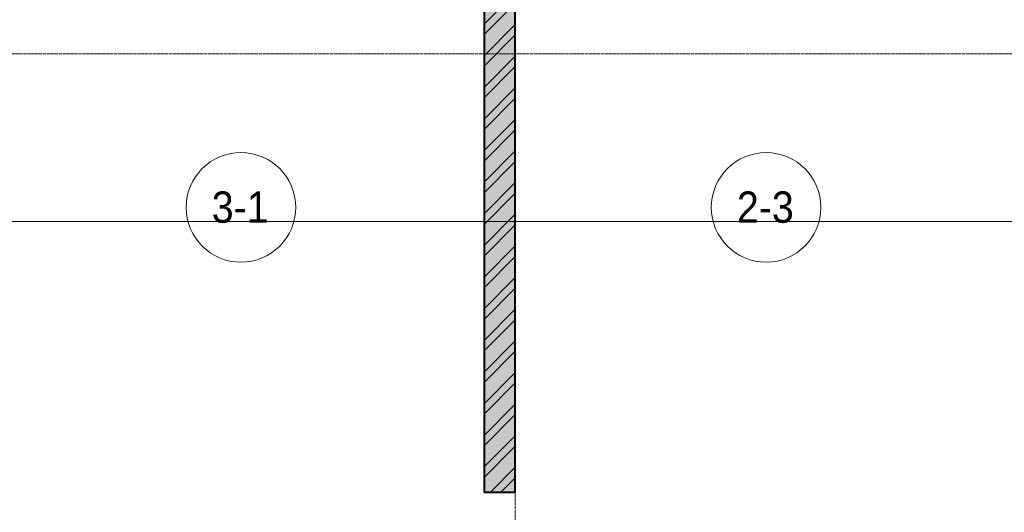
# Model space of a CAD drawing. Header units: millimetres. Extents: x 5617 to 107604, y 7718 to 206326.
# Tile 11 of 65: x 35824 to 42116, y 15872 to 19018. Entities that reach past the tile are written whole.
import ezdxf

# ---------------------------------------------------------------- set-up
doc = ezdxf.new("R2010")
doc.units = ezdxf.units.MM
doc.linetypes.add('ADSK_Линия сетки', pattern=[25, 20, -2.5, 0, -2.5])
doc.linetypes.add('Линия сетки', pattern=[25, 20, -2.5, 0, -2.5])
for name, color, linetype, lineweight in [('Марки помещений', 7, 'Continuous', 20), ('Оси', 7, 'Continuous', 9), ('Стены разрез', 7, 'Continuous', 40), ('Форма', 7, 'Continuous', 18)]:
    doc.layers.add(name, color=color, linetype=linetype, lineweight=lineweight)
doc.styles.add('Arial_3', font='arial.ttf', dxfattribs={"width": 0.9, "height": 200})

# ---------------------------------------------------------------- blocks, each defined once
blk = doc.blocks.new('135_SLK_K4_AR_rvt-1-МКСС_К4_L17_58_200_')
at = {"layer": 'Стены разрез', "lineweight": 9, "true_color": 0xaaaaaa}
h = blk.add_hatch(dxfattribs=at)
h.set_pattern_fill('FP_1', color=253, style=0, pattern_type=2)
h.set_pattern_definition([(50, (0, 0), (218.62117, -19.1268), [22.86, -251.46]), (355, (0, 0), (-42.29187, 229.2684), [18.288, -201.168]), (100.451, (18.22, -1.6), (176.33107, 210.13963), [19.428, -213.708]), (46.184, (0, 60.96), (325.29495, -50.45164), [34.29, -377.19]), (96.636, (27.1, 56.76), (284.883, 296.9127), [29.142, -320.562]), (351.184, (0, 60.96), (284.8858, 296.9107), [27.432, -301.752]), (21, (30.48, 45.72), (181.93753, -122.71832), [22.86, -251.46]), (326, (30.48, 45.72), (74.16223, 221.0262), [18.288, -201.168]), (71.451, (45.64, 35.5), (256.10035, 98.30526), [19.428, -213.708]), (37.5, (0, 0), (3.70639, 101.465895), [3.353, -195.377, 3.353, -200.863, -201.93]), (37.5, (0, 0), (3.70639, 101.465895), [-402.946, 3.353, -198.577]), (7.5, (0, 0), (80.18358, 120.21653), [3.353, -113.081, 3.353, -190.805, -76.962]), (7.5, (0, 0), (80.18358, 120.21653), [-310.591, 3.353, -73.609]), (327.5, (-67.97, 0), (162.708646, -6.87497), [3.353, -72.847, 3.353, -234.391, -315.468]), (327.5, (-67.97, 0), (162.708646, -6.87497), [-313.944, 3.353, -312.115]), (317.5, (-98.45, 0), (177.75468, 30.51183), [3.353, -95.707, 3.353, -154.534, -224.028]), (317.5, (-98.45, 0), (177.75468, 30.51183), [-256.946, 3.353, -220.675])])
h.paths.add_polyline_path([(111550, 16000), (111550, 22400), (111350, 22400), (111350, 16000)])
h = blk.add_hatch(dxfattribs=at)
h.set_pattern_fill('FP_2', color=253, style=0, pattern_type=2)
h.set_pattern_definition([(45, (0, 0), (-101.02788, 101.02788), []), (45, (67.35, 0), (-101.02788, 101.02788), [])])
h.paths.add_polyline_path([(111550, 16000), (111550, 22400), (111350, 22400), (111350, 16000)])
at = {"layer": 'Стены разрез', "color": 253, "true_color": 0xaaaaaa}
for p, q in [((111550, 16000), (111550, 22200)), ((111350, 19149.2), (111350, 16000)), ((111350, 16000), (111550, 16000))]:
    blk.add_line(p, q, dxfattribs=at)
blk = doc.blocks.new('135_SLK_K4_AR_FCD_rvt-1-МКСС_К4_L17_58_200_')
at = {"layer": 'Форма', "color": 253, "lineweight": 9, "true_color": 0xaaaaaa}
blk.add_line((136800, 17730), (102941.4, 17730), dxfattribs=at)
blk = doc.blocks.new('050_Марка_Помещение - Номер-620969-МКСС_К4_L17_58_200_')
at = {"layer": 'Марки помещений'}
blk.add_circle((0, 0), 3.5, dxfattribs=at)

msp = doc.modelspace()

# ---------------------------------------------------------------- linework, layer by layer
at = {"layer": 'Оси', "linetype": 'Линия сетки'}
msp.add_line((38991.3, 12025.7), (38991.3, 33150), dxfattribs=at)
at = {"layer": 'Оси', "linetype": 'ADSK_Линия сетки'}
msp.add_line((64356.3, 18800), (24852.5, 18800), dxfattribs=at)

# ---------------------------------------------------------------- block references
at = {"lineweight": 5}
for name in ['135_SLK_K4_AR_FCD_rvt-1-МКСС_К4_L17_58_200_', '135_SLK_K4_AR_rvt-1-МКСС_К4_L17_58_200_']:
    msp.add_blockref(name, (-72558.7, 0), dxfattribs=at)
at = {"layer": 'Марки помещений', "xscale": 99.99999999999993, "yscale": 99.99999999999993, "zscale": 99.99999999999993}
for p in [(37237.8, 17819.4), (40593.9, 17819.4)]:
    msp.add_blockref('050_Марка_Помещение - Номер-620969-МКСС_К4_L17_58_200_', p, dxfattribs=at)

# ---------------------------------------------------------------- texts
at = {"layer": 'Марки помещений', "lineweight": 9, "char_height": 200, "width": 447.342, "attachment_point": 1, "style": 'Arial_3'}
for s, insert in [('3-1', (37051.3, 17921.1)), ('2-3', (40407.3, 17921.1))]:
    msp.add_mtext(s, dxfattribs=dict(at, insert=insert))

doc.saveas('drawing.dxf')
